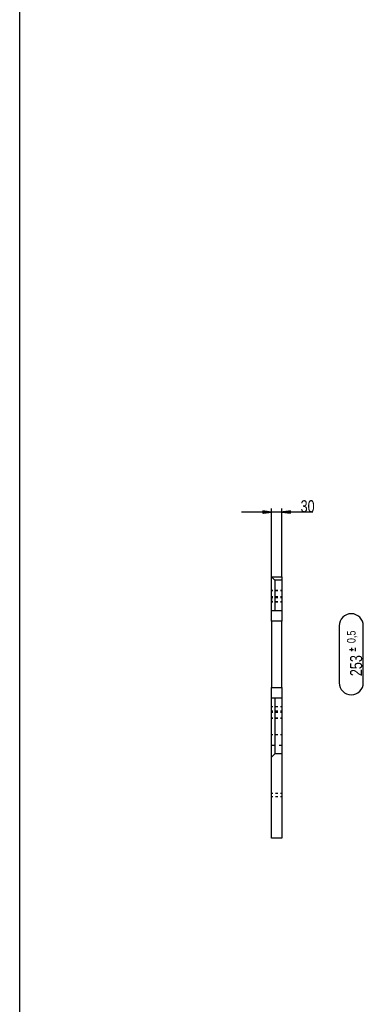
# Model space of a CAD drawing. Header units: millimetres. Extents: x 594 to 1189, y 0 to 841.
# Tile 3 of 16: x 594 to 694, y 355 to 641. Entities that reach past the tile are written whole.
import ezdxf

# ---------------------------------------------------------------- set-up
doc = ezdxf.new("R2010")
doc.units = ezdxf.units.MM
doc.layers.add('201', color=7, linetype='Continuous')
doc.layers.add('Default', color=7, linetype='Continuous')
doc.styles.add('SEACAD_Arial', font='arial.ttf', dxfattribs={"width": 0.75})

msp = doc.modelspace()

# ---------------------------------------------------------------- linework, layer by layer
at = {"layer": '201', "color": 7, "linetype": 'Continuous'}
for p, q in [((679.56, 497.98), (658.84, 497.98)), ((667.59, 497.98), (665.09, 498.31)), ((665.09, 498.31), (665.09, 497.65)), ((665.09, 498.28), (665.27, 498.28)), ((665.09, 498.28), (665.27, 498.28)), ((665.09, 498.23), (665.66, 498.23)), ((665.09, 498.18), (666.04, 498.18)), ((665.09, 498.13), (666.43, 498.13)), ((665.09, 498.08), (666.81, 498.08)), ((665.09, 498.03), (667.2, 498.03)), ((665.09, 497.65), (667.59, 497.98)), ((665.09, 497.98), (667.59, 497.98)), ((665.09, 497.98), (667.59, 497.98)), ((665.09, 497.93), (667.2, 497.93)), ((665.09, 497.88), (666.81, 497.88)), ((665.09, 497.83), (666.43, 497.83)), ((665.09, 497.77), (666.04, 497.77)), ((665.09, 497.72), (665.66, 497.72)), ((665.09, 497.67), (665.27, 497.67)), ((665.09, 497.67), (665.27, 497.67)), ((667.59, 479.19), (667.59, 498.98)), ((670.59, 479.19), (670.59, 498.98)), ((673.09, 498.31), (670.59, 497.98)), ((670.59, 497.98), (673.09, 497.65)), ((673.09, 497.98), (670.59, 497.98)), ((673.09, 497.98), (670.59, 497.98)), ((673.09, 498.03), (670.97, 498.03)), ((673.09, 497.93), (670.97, 497.93)), ((673.09, 498.08), (671.36, 498.08)), ((673.09, 497.88), (671.36, 497.88)), ((673.09, 498.13), (671.74, 498.13)), ((673.09, 497.83), (671.74, 497.83)), ((673.09, 498.18), (672.13, 498.18)), ((673.09, 497.77), (672.13, 497.77)), ((673.09, 498.23), (672.52, 498.23)), ((673.09, 497.72), (672.52, 497.72)), ((673.09, 498.28), (672.9, 498.28)), ((673.09, 498.28), (672.9, 498.28)), ((673.09, 497.67), (672.9, 497.67)), ((673.09, 497.67), (672.9, 497.67)), ((673.09, 497.65), (673.09, 498.31)), ((668.59, 478.19), (667.59, 479.19)), ((667.59, 479.19), (670.59, 479.19)), ((667.59, 469.34), (667.59, 479.19)), ((670.59, 478.19), (668.59, 478.19)), ((668.59, 478.19), (668.59, 469.34)), ((670.59, 479.19), (670.59, 478.19)), ((670.59, 478.19), (670.59, 469.34)), ((667.96, 475.19), (667.59, 475.19)), ((667.59, 475.19), (667.96, 475.19)), ((667.96, 475.14), (667.59, 475.14)), ((667.96, 475.09), (667.59, 475.09)), ((669.46, 475.19), (668.71, 475.19)), ((668.71, 475.19), (669.46, 475.19)), ((669.46, 475.14), (668.71, 475.14)), ((669.46, 475.09), (668.71, 475.09)), ((670.59, 475.19), (670.21, 475.19)), ((670.21, 475.19), (670.59, 475.19)), ((670.59, 475.14), (670.21, 475.14)), ((670.59, 475.09), (670.21, 475.09)), ((667.59, 473.49), (667.96, 473.49)), ((667.96, 473.39), (667.59, 473.39)), ((667.59, 473.29), (667.96, 473.29)), ((667.59, 473.24), (667.96, 473.24)), ((667.96, 473.19), (667.59, 473.19)), ((667.59, 473.19), (667.96, 473.19)), ((667.59, 471.99), (667.96, 471.99)), ((667.59, 471.89), (667.96, 471.89)), ((668.71, 473.49), (669.46, 473.49)), ((669.46, 473.39), (668.71, 473.39)), ((668.71, 473.29), (669.46, 473.29)), ((668.71, 473.24), (669.46, 473.24)), ((669.46, 473.19), (668.71, 473.19)), ((668.71, 473.19), (669.46, 473.19)), ((668.71, 471.99), (669.46, 471.99)), ((668.71, 471.89), (669.46, 471.89)), ((670.21, 473.49), (670.59, 473.49)), ((670.59, 473.39), (670.21, 473.39)), ((670.21, 473.29), (670.59, 473.29)), ((670.21, 473.24), (670.59, 473.24)), ((670.59, 473.19), (670.21, 473.19)), ((670.21, 473.19), (670.59, 473.19)), ((670.21, 471.99), (670.59, 471.99)), ((670.21, 471.89), (670.59, 471.89)), ((668.59, 469.34), (667.59, 469.34)), ((670.59, 469.34), (668.59, 469.34)), ((670.59, 466.34), (667.59, 466.34)), ((667.59, 466.34), (667.59, 447.04)), ((670.59, 447.04), (670.59, 466.34)), ((687.22, 464.96), (687.22, 448.42)), ((694.22, 448.42), (694.22, 464.96)), ((690.21, 458.07), (691.38, 458.07)), ((690.81, 458.52), (690.81, 457.62)), ((691.98, 457.62), (691.98, 458.52)), ((667.59, 447.04), (670.59, 447.04)), ((667.59, 444.04), (668.59, 444.04)), ((667.59, 426.79), (667.59, 444.04)), ((668.59, 444.04), (668.59, 427.79)), ((668.59, 444.04), (670.59, 444.04)), ((670.59, 444.04), (670.59, 427.79)), ((667.59, 441.49), (667.96, 441.49)), ((667.96, 441.39), (667.59, 441.39)), ((667.96, 440.19), (667.59, 440.19)), ((667.59, 440.19), (667.96, 440.19)), ((668.71, 441.49), (669.46, 441.49)), ((669.46, 441.39), (668.71, 441.39)), ((669.46, 440.19), (668.71, 440.19)), ((668.71, 440.19), (669.46, 440.19)), ((670.21, 441.49), (670.59, 441.49)), ((670.59, 441.39), (670.21, 441.39)), ((670.59, 440.19), (670.21, 440.19)), ((670.21, 440.19), (670.59, 440.19)), ((667.96, 440.14), (667.59, 440.14)), ((667.96, 440.09), (667.59, 440.09)), ((667.59, 439.99), (667.96, 439.99)), ((667.59, 439.89), (667.96, 439.89)), ((667.59, 438.29), (667.96, 438.29)), ((667.59, 438.24), (667.96, 438.24)), ((667.96, 438.19), (667.59, 438.19)), ((667.59, 438.19), (667.96, 438.19)), ((669.46, 440.14), (668.71, 440.14)), ((669.46, 440.09), (668.71, 440.09)), ((668.71, 439.99), (669.46, 439.99)), ((668.71, 439.89), (669.46, 439.89)), ((668.71, 438.29), (669.46, 438.29)), ((668.71, 438.24), (669.46, 438.24)), ((669.46, 438.19), (668.71, 438.19)), ((668.71, 438.19), (669.46, 438.19)), ((670.59, 440.14), (670.21, 440.14)), ((670.59, 440.09), (670.21, 440.09)), ((670.21, 439.99), (670.59, 439.99)), ((670.21, 439.89), (670.59, 439.89)), ((670.21, 438.29), (670.59, 438.29)), ((670.21, 438.24), (670.59, 438.24)), ((670.59, 438.19), (670.21, 438.19)), ((670.21, 438.19), (670.59, 438.19)), ((667.96, 433.29), (667.59, 433.29)), ((669.46, 433.29), (668.71, 433.29)), ((670.59, 433.29), (670.21, 433.29)), ((667.59, 430.29), (668.34, 430.29)), ((669.84, 430.29), (670.59, 430.29)), ((668.59, 427.79), (667.59, 426.79)), ((667.59, 403.29), (667.59, 426.79)), ((670.59, 427.79), (668.59, 427.79)), ((670.59, 427.79), (670.59, 403.29)), ((667.96, 416.29), (667.59, 416.29)), ((667.59, 415.41), (667.96, 415.41)), ((669.46, 416.29), (668.71, 416.29)), ((668.71, 415.41), (669.46, 415.41)), ((670.59, 416.29), (670.21, 416.29)), ((670.21, 415.41), (670.59, 415.41)), ((670.59, 403.29), (667.59, 403.29))]:
    msp.add_line(p, q, dxfattribs=at)
for centre, start, end in [((690.72, 464.96), 0, 180), ((690.72, 448.42), 180, 0)]:
    msp.add_arc(centre, 3.5, start, end, dxfattribs=at)
for points, knots in [([(667.59, 473.46), (667.59, 473.25), (667.59, 472.48), (667.59, 471.91), (667.59, 472.48)], [0, 0, 0.098087, 0.464116, 0.732058, 1, 1]), ([(667.59, 473.46), (667.59, 473.25), (667.59, 472.48), (667.59, 471.91), (667.59, 472.48)], [0, 0, 0.098087, 0.464116, 0.732058, 1, 1]), ([(667.59, 466.34), (667.59, 467.11), (667.59, 468.46), (667.59, 469.24), (667.59, 469.34)], [0, 0, 0.258823, 0.707098, 0.965921, 1, 1]), ([(670.59, 469.34), (670.59, 469.24), (670.59, 468.46), (670.59, 467.11), (670.59, 466.34)], [0, 0, 0.034079, 0.292902, 0.741177, 1, 1]), ([(667.59, 444.04), (667.59, 444.44), (667.59, 444.92), (667.59, 446.26), (667.59, 447.04)], [0, 0, 0.133973, 0.292888, 0.741177, 1, 1]), ([(670.59, 447.04), (670.59, 446.26), (670.59, 444.92), (670.59, 444.44), (670.59, 444.04)], [0, 0, 0.258823, 0.707112, 0.866027, 1, 1])]:
    msp.add_open_spline(points, degree=1, knots=knots, dxfattribs=at)
at = {"layer": 'Default', "color": 7, "linetype": 'Continuous'}
msp.add_line((594.5, 0), (594.5, 841), dxfattribs=at)

# ---------------------------------------------------------------- texts
at = {"layer": '201', "insert": (676.02, 497.86), "char_height": 3.5, "width": 5.4783, "attachment_point": 7, "style": 'SEACAD_Arial'}
msp.add_mtext('{\\fArial|b0||i0||c0|p34;\\C7;\\H3.5;\\W0.75;30}', dxfattribs=at)
at = {"layer": '201', "attachment_point": 7, "rotation": 90, "style": 'SEACAD_Arial'}
for s, insert, char_height, width in [('{\\fArial|b0||i0||c0|p34;\\C7;\\H2.5;\\W0.75;0,5}', (692.45, 459.93), 2.5, 4.8913), ('{\\fArial|b0||i0||c0|p34;\\C7;\\H3.5;\\W0.75;253}', (693.93, 450.33), 3.5, 8.2174)]:
    msp.add_mtext(s, dxfattribs=dict(at, insert=insert, char_height=char_height, width=width))

doc.saveas('drawing.dxf')
